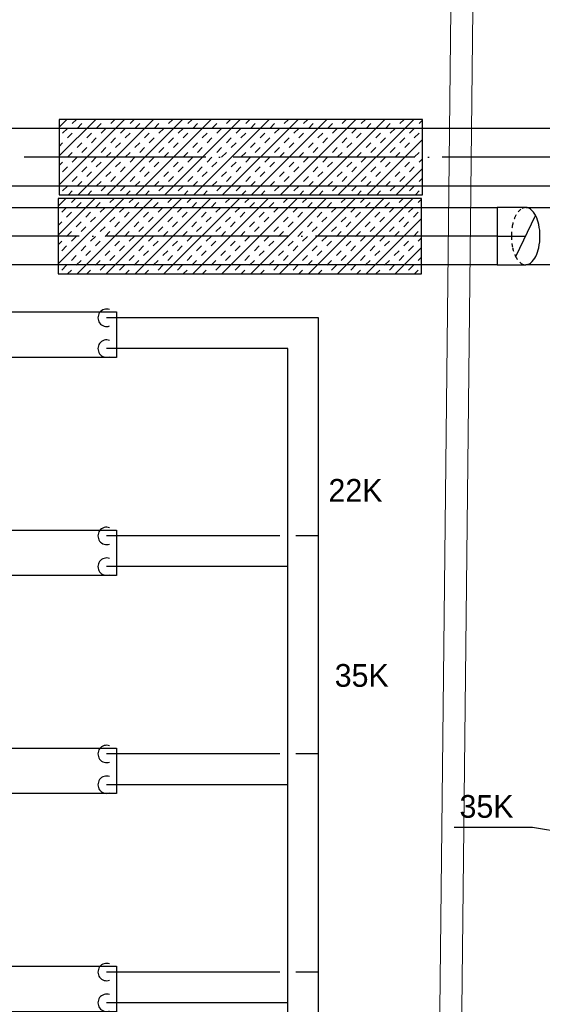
# Model space of a CAD drawing. Header units: millimetres. Extents: x 0 to 83478, y 0 to 53008.
# Tile 59 of 83: x 53619 to 56495, y 8279 to 13697. Entities that reach past the tile are written whole.
import ezdxf

# ---------------------------------------------------------------- set-up
doc = ezdxf.new("R2010")
doc.units = ezdxf.units.MM
doc.header["$LTSCALE"] = 50
doc.header["$MEASUREMENT"] = 0
for name, pattern in [('2V-CENT', [23, 20, -1.5, 0, -1.5]), ('V-GOMD', [0.8, 0.4, -0.4]), ('V-KU', [2, 1, 1])]:
    doc.linetypes.add(name, pattern=pattern)
doc.layers.get('0').update_dxf_attribs({"linetype": 'CONTINUOUS'})
for name, color, linetype in [('20602A200D001$0$A24-HEL2', 7, 'CONTINUOUS'), ('V060-', 3, 'CONTINUOUS'), ('V110', 1, 'CONTINUOUS'), ('V110-', 6, 'CONTINUOUS'), ('V111-', 1, 'CONTINUOUS')]:
    doc.layers.add(name, color=color, linetype=linetype)
doc.styles.add('FISO', font='fiso')

# ---------------------------------------------------------------- blocks, each defined once
blk = doc.blocks.new('CBOJ30_N', base_point=(16234, 22603))
at = {"color": 0, "linetype": 'ByBlock'}
blk.add_line((16233.5, 22603), (16234, 22603), dxfattribs=at)
blk = doc.blocks.new('FLCG30', base_point=(8, 3))
at = {"color": 1, "linetype": 'V-GOMD'}
blk.add_line((7.833, 2.654), (8.167, 3.346), dxfattribs=at)
blk = doc.blocks.new('*X145')
at = {"color": 0}
for p, q in [((53835.5, 12787.9), (54196.2, 13148.7)), ((53835.5, 12947), (54037.1, 13148.7)), ((53835.5, 13106.1), (53878, 13148.7)), ((53908.1, 13125.7), (53931.1, 13148.7)), ((53934.6, 13099.2), (53961.1, 13125.7)), ((53940.3, 12733.7), (54355.3, 13148.7)), ((54040.6, 13099.2), (54067.2, 13125.7)), ((54099.4, 12733.7), (54514.4, 13148.7)), ((54120.2, 13125.7), (54143.2, 13148.7)), ((54226.3, 13125.7), (54249.3, 13148.7)), ((54252.8, 13099.2), (54279.3, 13125.7)), ((54258.5, 12733.7), (54673.5, 13148.7)), ((54358.8, 13099.2), (54385.4, 13125.7)), ((54417.6, 12733.7), (54832.6, 13148.7)), ((54438.4, 13125.7), (54461.4, 13148.7)), ((54544.4, 13125.7), (54567.5, 13148.7)), ((54571, 13099.2), (54597.5, 13125.7)), ((54576.7, 12733.7), (54991.7, 13148.7)), ((54677, 13099.2), (54703.5, 13125.7)), ((54735.8, 12733.7), (55150.8, 13148.7)), ((54756.6, 13125.7), (54779.6, 13148.7)), ((54862.6, 13125.7), (54885.7, 13148.7)), ((54889.2, 13099.2), (54915.7, 13125.7)), ((54894.9, 12733.7), (55309.9, 13148.7)), ((54995.2, 13099.2), (55021.7, 13125.7)), ((55054, 12733.7), (55469, 13148.7)), ((55074.8, 13125.7), (55097.8, 13148.7)), ((55180.8, 13125.7), (55203.9, 13148.7)), ((55207.4, 13099.2), (55233.9, 13125.7)), ((55213.1, 12733.7), (55628.1, 13148.7)), ((55313.4, 13099.2), (55339.9, 13125.7)), ((55372.2, 12733.7), (55787.2, 13148.7)), ((55393, 13125.7), (55416, 13148.7)), ((55499, 13125.7), (55522.1, 13148.7)), ((55525.6, 13099.2), (55552.1, 13125.7)), ((55631.6, 13099.2), (55658.1, 13125.7)), ((55711.2, 13125.7), (55734.2, 13148.7)), ((55817.2, 13125.7), (55835.5, 13143.9)), ((53855, 13072.6), (53881.5, 13099.2)), ((53881.5, 13046.1), (53908.1, 13072.6)), ((53987.6, 13046.1), (54014.1, 13072.6)), ((54067.2, 13072.6), (54093.7, 13099.2)), ((54173.2, 13072.6), (54199.7, 13099.2)), ((54199.7, 13046.1), (54226.3, 13072.6)), ((54305.8, 13046.1), (54332.3, 13072.6)), ((54385.4, 13072.6), (54411.9, 13099.2)), ((54491.4, 13072.6), (54517.9, 13099.2)), ((54517.9, 13046.1), (54544.4, 13072.6)), ((54624, 13046.1), (54650.5, 13072.6)), ((54703.5, 13072.6), (54730.1, 13099.2)), ((54809.6, 13072.6), (54836.1, 13099.2)), ((54836.1, 13046.1), (54862.6, 13072.6)), ((54942.2, 13046.1), (54968.7, 13072.6)), ((55021.7, 13072.6), (55048.3, 13099.2)), ((55127.8, 13072.6), (55154.3, 13099.2)), ((55154.3, 13046.1), (55180.8, 13072.6)), ((55260.4, 13046.1), (55286.9, 13072.6)), ((55339.9, 13072.6), (55366.5, 13099.2)), ((55446, 13072.6), (55472.5, 13099.2)), ((55472.5, 13046.1), (55499, 13072.6)), ((55578.6, 13046.1), (55605.1, 13072.6)), ((55658.1, 13072.6), (55684.7, 13099.2)), ((55764.2, 13072.6), (55790.7, 13099.2)), ((55790.7, 13046.1), (55817.2, 13072.6)), ((53835.5, 13000.1), (53855, 13019.6)), ((53934.6, 12993.1), (53961.1, 13019.6)), ((54014.1, 13019.6), (54040.6, 13046.1)), ((54120.2, 13019.6), (54146.7, 13046.1)), ((54146.7, 12993.1), (54173.2, 13019.6)), ((54252.8, 12993.1), (54279.3, 13019.6)), ((54332.3, 13019.6), (54358.8, 13046.1)), ((54438.4, 13019.6), (54464.9, 13046.1)), ((54464.9, 12993.1), (54491.4, 13019.6)), ((54571, 12993.1), (54597.5, 13019.6)), ((54650.5, 13019.6), (54677, 13046.1)), ((54756.6, 13019.6), (54783.1, 13046.1)), ((54783.1, 12993.1), (54809.6, 13019.6)), ((54889.2, 12993.1), (54915.7, 13019.6)), ((54968.7, 13019.6), (54995.2, 13046.1)), ((55074.8, 13019.6), (55101.3, 13046.1)), ((55101.3, 12993.1), (55127.8, 13019.6)), ((55207.4, 12993.1), (55233.9, 13019.6)), ((55286.9, 13019.6), (55313.4, 13046.1)), ((55393, 13019.6), (55419.5, 13046.1)), ((55419.5, 12993.1), (55446, 13019.6)), ((55525.6, 12993.1), (55552.1, 13019.6)), ((55531.3, 12733.7), (55835.5, 13037.9)), ((55605.1, 13019.6), (55631.6, 13046.1)), ((55711.2, 13019.6), (55737.7, 13046.1)), ((55737.7, 12993.1), (55764.2, 13019.6)), ((53881.5, 12940.1), (53908.1, 12966.6)), ((53961.1, 12966.6), (53987.6, 12993.1)), ((54067.2, 12966.6), (54093.7, 12993.1)), ((54093.7, 12940.1), (54120.2, 12966.6)), ((54199.7, 12940.1), (54226.3, 12966.6)), ((54279.3, 12966.6), (54305.8, 12993.1)), ((54385.4, 12966.6), (54411.9, 12993.1)), ((54411.9, 12940.1), (54438.4, 12966.6)), ((54517.9, 12940.1), (54544.4, 12966.6)), ((54597.5, 12966.6), (54624, 12993.1)), ((54703.5, 12966.6), (54730.1, 12993.1)), ((54730.1, 12940.1), (54756.6, 12966.6)), ((54836.1, 12940.1), (54862.6, 12966.6)), ((54915.7, 12966.6), (54942.2, 12993.1)), ((55021.7, 12966.6), (55048.3, 12993.1)), ((55048.3, 12940.1), (55074.8, 12966.6)), ((55154.3, 12940.1), (55180.8, 12966.6)), ((55233.9, 12966.6), (55260.4, 12993.1)), ((55339.9, 12966.6), (55366.5, 12993.1)), ((55366.5, 12940.1), (55393, 12966.6)), ((55472.5, 12940.1), (55499, 12966.6)), ((55552.1, 12966.6), (55578.6, 12993.1)), ((55658.1, 12966.6), (55684.7, 12993.1)), ((55684.7, 12940.1), (55711.2, 12966.6)), ((55790.7, 12940.1), (55817.2, 12966.6)), ((53835.5, 12894), (53855, 12913.5)), ((53908.1, 12913.5), (53934.6, 12940.1)), ((54014.1, 12913.5), (54040.6, 12940.1)), ((54040.6, 12887), (54067.2, 12913.5)), ((54146.7, 12887), (54173.2, 12913.5)), ((54226.3, 12913.5), (54252.8, 12940.1)), ((54332.3, 12913.5), (54358.8, 12940.1)), ((54358.8, 12887), (54385.4, 12913.5)), ((54464.9, 12887), (54491.4, 12913.5)), ((54544.4, 12913.5), (54571, 12940.1)), ((54650.5, 12913.5), (54677, 12940.1)), ((54677, 12887), (54703.5, 12913.5)), ((54783.1, 12887), (54809.6, 12913.5)), ((54862.6, 12913.5), (54889.2, 12940.1)), ((54968.7, 12913.5), (54995.2, 12940.1)), ((54995.2, 12887), (55021.7, 12913.5)), ((55101.3, 12887), (55127.8, 12913.5)), ((55180.8, 12913.5), (55207.4, 12940.1)), ((55286.9, 12913.5), (55313.4, 12940.1)), ((55313.4, 12887), (55339.9, 12913.5)), ((55419.5, 12887), (55446, 12913.5)), ((55499, 12913.5), (55525.6, 12940.1)), ((55605.1, 12913.5), (55631.6, 12940.1)), ((55631.6, 12887), (55658.1, 12913.5)), ((55737.7, 12887), (55764.2, 12913.5)), ((55817.2, 12913.5), (55835.5, 12931.8)), ((53855, 12860.5), (53881.5, 12887)), ((53961.1, 12860.5), (53987.6, 12887)), ((53987.6, 12834), (54014.1, 12860.5)), ((54093.7, 12834), (54120.2, 12860.5)), ((54173.2, 12860.5), (54199.7, 12887)), ((54279.3, 12860.5), (54305.8, 12887)), ((54305.8, 12834), (54332.3, 12860.5)), ((54411.9, 12834), (54438.4, 12860.5)), ((54491.4, 12860.5), (54517.9, 12887)), ((54597.5, 12860.5), (54624, 12887)), ((54624, 12834), (54650.5, 12860.5)), ((54730.1, 12834), (54756.6, 12860.5)), ((54809.6, 12860.5), (54836.1, 12887)), ((54915.7, 12860.5), (54942.2, 12887)), ((54942.2, 12834), (54968.7, 12860.5)), ((55048.3, 12834), (55074.8, 12860.5)), ((55127.8, 12860.5), (55154.3, 12887)), ((55233.9, 12860.5), (55260.4, 12887)), ((55260.4, 12834), (55286.9, 12860.5)), ((55366.5, 12834), (55393, 12860.5)), ((55446, 12860.5), (55472.5, 12887)), ((55552.1, 12860.5), (55578.6, 12887)), ((55578.6, 12834), (55605.1, 12860.5)), ((55684.7, 12834), (55711.2, 12860.5)), ((55690.4, 12733.7), (55835.5, 12878.8)), ((55764.2, 12860.5), (55790.7, 12887)), ((53908.1, 12807.5), (53934.6, 12834)), ((53934.6, 12781), (53961.1, 12807.5)), ((54040.6, 12781), (54067.2, 12807.5)), ((54120.2, 12807.5), (54146.7, 12834)), ((54226.3, 12807.5), (54252.8, 12834)), ((54252.8, 12781), (54279.3, 12807.5)), ((54358.8, 12781), (54385.4, 12807.5)), ((54438.4, 12807.5), (54464.9, 12834)), ((54544.4, 12807.5), (54571, 12834)), ((54571, 12781), (54597.5, 12807.5)), ((54677, 12781), (54703.5, 12807.5)), ((54756.6, 12807.5), (54783.1, 12834)), ((54862.6, 12807.5), (54889.2, 12834)), ((54889.2, 12781), (54915.7, 12807.5)), ((54995.2, 12781), (55021.7, 12807.5)), ((55074.8, 12807.5), (55101.3, 12834)), ((55180.8, 12807.5), (55207.4, 12834)), ((55207.4, 12781), (55233.9, 12807.5)), ((55313.4, 12781), (55339.9, 12807.5)), ((55393, 12807.5), (55419.5, 12834)), ((55499, 12807.5), (55525.6, 12834)), ((55525.6, 12781), (55552.1, 12807.5)), ((55631.6, 12781), (55658.1, 12807.5)), ((55711.2, 12807.5), (55737.7, 12834)), ((55817.2, 12807.5), (55835.5, 12825.7)), ((53855, 12754.4), (53881.5, 12781)), ((53887.3, 12733.7), (53908.1, 12754.4)), ((53993.4, 12733.7), (54014.1, 12754.4)), ((54067.2, 12754.4), (54093.7, 12781)), ((54173.2, 12754.4), (54199.7, 12781)), ((54205.5, 12733.7), (54226.3, 12754.4)), ((54311.6, 12733.7), (54332.3, 12754.4)), ((54385.4, 12754.4), (54411.9, 12781)), ((54491.4, 12754.4), (54517.9, 12781)), ((54523.7, 12733.7), (54544.4, 12754.4)), ((54629.8, 12733.7), (54650.5, 12754.4)), ((54703.5, 12754.4), (54730.1, 12781)), ((54809.6, 12754.4), (54836.1, 12781)), ((54841.9, 12733.7), (54862.6, 12754.4)), ((54948, 12733.7), (54968.7, 12754.4)), ((55021.7, 12754.4), (55048.3, 12781)), ((55127.8, 12754.4), (55154.3, 12781)), ((55160.1, 12733.7), (55180.8, 12754.4)), ((55266.2, 12733.7), (55286.9, 12754.4)), ((55339.9, 12754.4), (55366.5, 12781)), ((55446, 12754.4), (55472.5, 12781)), ((55478.3, 12733.7), (55499, 12754.4)), ((55584.3, 12733.7), (55605.1, 12754.4)), ((55658.1, 12754.4), (55684.7, 12781)), ((55764.2, 12754.4), (55790.7, 12781)), ((55796.5, 12733.7), (55817.2, 12754.4))]:
    blk.add_line(p, q, dxfattribs=at)
blk = doc.blocks.new('20602A200D001')
at = {"layer": '20602A200D001$0$A24-HEL2', "linetype": 'Continuous', "lineweight": 0}
for points in [[(71555.5, 11480.5), (71480.9, 4640.5)], [(71675.5, 11480.5), (71600.9, 4640.5)]]:
    blk.add_lwpolyline(points, dxfattribs=at)

msp = doc.modelspace()

# ---------------------------------------------------------------- linework, layer by layer
at = {"layer": 'V060-', "linetype": 'Continuous'}
for p, q in [((56944.39, 13098.68), (43009.8, 13098.68)), ((43009.8, 12783.68), (56944.39, 12783.68)), ((48661, 12663.5), (56246.29, 12663.5)), ((56246.29, 12348.5), (48661, 12348.5))]:
    msp.add_line(p, q, dxfattribs=at)
at = {"layer": 'V060-', "color": 1, "linetype": '2V-CENT'}
for p, q in [((56944.39, 12941.18), (49333.59, 12941.18)), ((56246.29, 12506), (49321.38, 12506))]:
    msp.add_line(p, q, dxfattribs=at)
at = {"layer": 'V060-', "linetype": 'ByBlock'}
for p, q in [((56403.57, 12663.5), (56246.07, 12663.5)), ((56246.07, 12663.5), (56246.07, 12348.5)), ((56403.57, 12663.5), (56593.59, 12663.5)), ((56246.07, 12348.5), (56403.57, 12348.5)), ((56593.59, 12348.5), (56403.57, 12348.5))]:
    msp.add_line(p, q, dxfattribs=at)
at = {"layer": 'V060-', "color": 1}
for points in [[(53835.49, 12733.68), (55835.49, 12733.68), (55835.49, 13148.68), (53835.49, 13148.68)], [(53830.74, 12298.5), (55830.74, 12298.5), (55830.74, 12713.5), (53830.74, 12713.5)]]:
    msp.add_lwpolyline(points, close=True, dxfattribs=at)
at = {"layer": 'V060-', "linetype": 'V-GOMD'}
msp.add_lwpolyline([(56403.57, 12663.5, 0.1747045), (56376.89, 12653.89, 0.1042029), (56347.88, 12617.37, 0.0649481), (56331.34, 12569.7, 0.0510993), (56324.82, 12506, 0.0510993), (56331.34, 12442.3, 0.0649481), (56347.88, 12394.63, 0.1042029), (56378.54, 12356.03, 0.202444), (56403.57, 12348.5, 0.1747045)], format="xyb", dxfattribs=at)
at = {"layer": 'V060-', "linetype": 'ByBlock'}
msp.add_lwpolyline([(56403.57, 12348.5, 0.1747045), (56430.24, 12358.11, 0.1042029), (56459.25, 12394.63, 0.0649481), (56475.79, 12442.3, 0.0510993), (56482.32, 12506, 0.0510993), (56475.79, 12569.7, 0.0649481), (56459.25, 12617.37, 0.1042029), (56430.24, 12653.89, 0.1747045), (56403.57, 12663.5, 0.1747045)], format="xyb", dxfattribs=at)
at = {"layer": 'V110'}
for points in [[(54151.11, 11838.58), (49151.11, 11838.58), (49151.11, 12088.58), (54151.11, 12088.58)], [(54151.11, 11838.58), (49151.11, 11838.58), (49151.11, 12088.58), (54151.11, 12088.58)], [(54151.11, 10638.58), (49151.11, 10638.58), (49151.11, 10888.58), (54151.11, 10888.58)], [(54151.11, 10638.58), (49151.11, 10638.58), (49151.11, 10888.58), (54151.11, 10888.58)], [(54151.11, 9438.58), (49151.11, 9438.58), (49151.11, 9688.58), (54151.11, 9688.58)], [(54151.11, 9438.58), (49151.11, 9438.58), (49151.11, 9688.58), (54151.11, 9688.58)], [(54151.11, 8238.58), (49151.11, 8238.58), (49151.11, 8488.58), (54151.11, 8488.58)]]:
    msp.add_lwpolyline(points, close=True, dxfattribs=at)
at = {"layer": 'V110-', "linetype": 'V-KU'}
for p, q in [((55263.35, 12056.65), (54097.12, 12056.65)), ((55263.35, 7997.98), (55263.35, 12056.65)), ((55094.05, 11887.35), (54097.12, 11887.35)), ((55094.05, 8229.95), (55094.05, 11887.35)), ((55050.3, 10856.65), (54097.12, 10856.65)), ((55263.35, 10856.65), (55137.8, 10856.65)), ((55094.05, 10687.35), (54097.12, 10687.35)), ((55050.3, 9656.65), (54097.12, 9656.65)), ((55263.35, 9656.65), (55137.8, 9656.65)), ((55094.05, 9487.35), (54097.12, 9487.35)), ((55050.3, 8456.65), (54097.12, 8456.65)), ((55263.35, 8456.65), (55137.8, 8456.65)), ((55094.05, 8287.35), (54097.12, 8287.35))]:
    msp.add_line(p, q, dxfattribs=at)
at = {"layer": 'V111-'}
for p, q in [((56441.53, 9251.58), (56010.8, 9251.58)), ((57346.98, 9101.29), (56441.53, 9251.58))]:
    msp.add_line(p, q, dxfattribs=at)
for centre in [(54097.12, 12056.65), (54097.12, 11887.35), (54097.12, 10856.65), (54097.12, 10687.35), (54097.12, 9656.65), (54097.12, 9487.35), (54097.12, 8456.65), (54097.12, 8287.35)]:
    msp.add_arc(centre, 47.77, 70.48955, 289.51045, dxfattribs=at)

# ---------------------------------------------------------------- block references
at = {"layer": 'V060-'}
msp.add_blockref('20602A200D001', (-15563.7, 2272.18), dxfattribs=at)
at = {"layer": 'V060-', "color": 1}
for p in [(0, 0), (-4.75, -435.18)]:
    msp.add_blockref('*X145', p, dxfattribs=at)
at = {"layer": 'V060-', "xscale": 315, "yscale": 315, "zscale": 315}
msp.add_blockref('FLCG30', (56403.57, 12506), dxfattribs=at)
at = {"layer": 'V060-', "color": 1, "linetype": '2V-CENT', "xscale": 315, "yscale": 315, "zscale": 315}
msp.add_blockref('CBOJ30_N', (56403.57, 12506), dxfattribs=at)

# ---------------------------------------------------------------- texts
at = {"layer": 'V111-', "color": 1, "style": 'FISO'}
for s, p in [('22K', (55318.11, 11044.54)), ('35K', (55352.45, 10026.31)), ('35K', (56039.25, 9305.53))]:
    msp.add_text(s, height=125, dxfattribs=at).set_placement(p)

doc.saveas('drawing.dxf')
